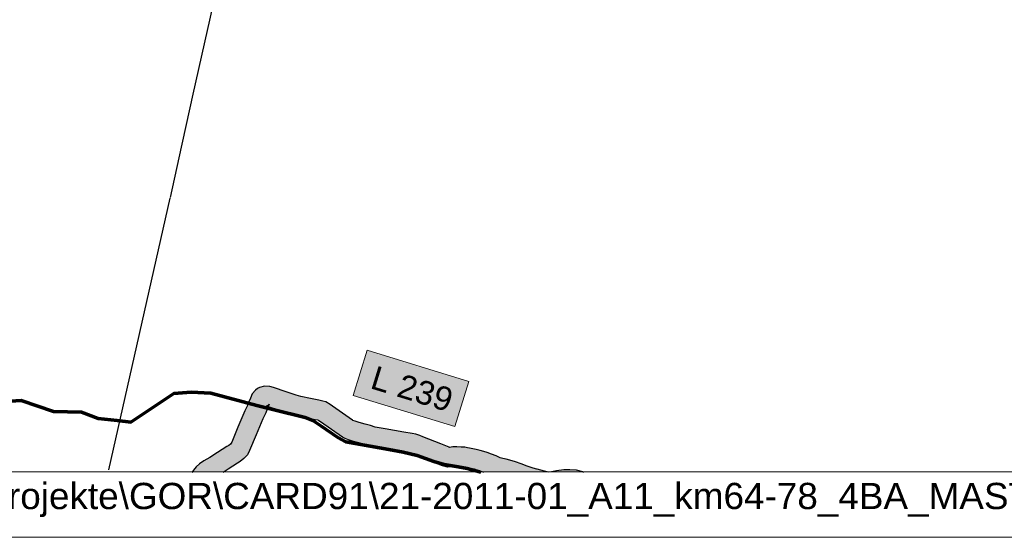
# Model space of a CAD drawing. Header units: metres. Extents: x 33417500 to 33438500, y 5878300 to 5908000.
# Tile 2 of 207: x 33421376 to 33428869, y 5878300 to 5882243. Entities that reach past the tile are written whole.
import ezdxf
from ezdxf.enums import TextEntityAlignment as Align

# ---------------------------------------------------------------- set-up
doc = ezdxf.new("R2010")
doc.units = ezdxf.units.M
doc.header["$LTSCALE"] = 999.999998
doc.linetypes.add('LT00000', pattern=[0])
doc.linetypes.add('LT21012', pattern=[0.62, 0.15, -0.1, 0.15, -0.1, 0.02, -0.1])
for name, color, linetype, lineweight, true_color in [('100_GRENZEN_VERWALTUNG_Kreis', 18, 'LT00000', 18, 0x000000), ('200_STRASSENNETZ_BAB', 18, 'LT00000', 18, 0x000000), ('200_STRASSENNETZ_Land', 18, 'LT00000', 18, 0x000000), ('200_STRASSENNETZ_Z', 18, 'LT00000', 18, 0x000000), ('A11_UL02_AF', 18, 'LT00000', 18, 0x000000), ('DTK100FAR_412500-5861000_grau', 18, 'LT00000', 18, 0x000000)]:
    doc.layers.add(name, color=color, linetype=linetype, lineweight=lineweight, true_color=true_color)
doc.styles.add('TS100', font='arial.ttf', dxfattribs={"height": 0.2})
picture_1 = doc.add_image_def('image1.tif', size_in_pixel=(3600, 5740))

# ---------------------------------------------------------------- blocks, each defined once
blk = doc.blocks.new('Pfadangabe')
at = {"color": 0, "linetype": 'ByBlock', "lineweight": -2, "style": 'TS100', "width": 1.004776}
blk.add_attdef('Txv1', (0.0074, 0.0149), '', height=200, dxfattribs=at)

msp = doc.modelspace()

# ---------------------------------------------------------------- hatches: boundary and pattern name
at = {"layer": '200_STRASSENNETZ_Land', "linetype": 'Continuous', "lineweight": 25, "true_color": 0x00ff00}
msp.add_hatch(color=3, dxfattribs=at).paths.add_polyline_path([(33425614.3, 5878810.8), (33425563.2, 5878815.1), (33425517, 5878813), (33425462.1, 5878805.3), (33425422.2, 5878798.7), (33425401.1, 5878796.9), (33425390.3, 5878798.1), (33425368.8, 5878804.5), (33425342.1, 5878812.3), (33425314.2, 5878819.2), (33425311.9, 5878819.7), (33425283.4, 5878826.5), (33425259.9, 5878833.4), (33425236.8, 5878843), (33425192.7, 5878859.9), (33425147.8, 5878876.2), (33425105.3, 5878889), (33425077.4, 5878894.7), (33425052.9, 5878899.6), (33425031.3, 5878906.6), (33425002.5, 5878919.5), (33424967.3, 5878932.3), (33424933.1, 5878946), (33424909.2, 5878953.3), (33424878.9, 5878962.4), (33424850.3, 5878970), (33424824, 5878973.7), (33424799, 5878978.6), (33424784, 5878981.9), (33424763.7, 5878985.6), (33424744, 5878987.1), (33424736.1, 5878987.9), (33424702.8, 5878989.3), (33424671.1, 5878989.7), (33424646.1, 5878985.4), (33424644.3, 5878985.3), (33424643.1, 5878985.6), (33424619.9, 5878995.7), (33424580.8, 5879012.7), (33424442.8, 5879066.2), (33424421.3, 5879075.1), (33424390.7, 5879085), (33424363.6, 5879090.6), (33424298.8, 5879101.5), (33424156.5, 5879127.1), (33424081.8, 5879140.2), (33424044.6, 5879150.6), (33424005.7, 5879160.7), (33423959.1, 5879174.4), (33423928.2, 5879183.8), (33423911.2, 5879190.5), (33423907.9, 5879192.1), (33423755.5, 5879299), (33423738.8, 5879312.5), (33423706.2, 5879331.4), (33423682.4, 5879338.2), (33423652.6, 5879343.5), (33423588.2, 5879356.7), (33423514.2, 5879373.6), (33423480.9, 5879384.1), (33423403.3, 5879408.6), (33423306.8, 5879440.2), (33423279.8, 5879449.1), (33423239.9, 5879451), (33423200.6, 5879442.1), (33423186.3, 5879433.9), (33423169.2, 5879422.2), (33423145.1, 5879392.3), (33423131.2, 5879360.4), (33423118.9, 5879331.4), (33423109.3, 5879305.3), (33423090, 5879264.1), (33423037.1, 5879138.8), (33422989.6, 5879024.9), (33422985, 5879016.1), (33422978.9, 5879009.3), (33422966.2, 5878998.9), (33422953.2, 5878990.7), (33422882.4, 5878946.6), (33422823.2, 5878908.9), (33422776.5, 5878882.5), (33422744.1, 5878861), (33422718.6, 5878837.3), (33422698.8, 5878811.9), (33422686.4, 5878795), (33422923.6, 5878795), (33422962.3, 5878819.6), (33423032.9, 5878863.7), (33423054.1, 5878877), (33423082.6, 5878900.4), (33423108.9, 5878929.5), (33423125.5, 5878961), (33423175.4, 5879080.8), (33423227.1, 5879203.1), (33423247.8, 5879247.5), (33423258.4, 5879276.1), (33423266.6, 5879295.5), (33423259.9, 5879297.7), (33423252.3, 5879300.2), (33423253.1, 5879300.2), (33423255.9, 5879300.8), (33423266.3, 5879306.9), (33423272.1, 5879310.8), (33423274.6, 5879313.9), (33423269, 5879301.1), (33423266.6, 5879295.5), (33423357.4, 5879265.8), (33423435.8, 5879241.1), (33423474.9, 5879228.7), (33423556.5, 5879210.1), (33423624.5, 5879196.2), (33423647.4, 5879192.1), (33423647, 5879192.3), (33423648.5, 5879191.9), (33423647.4, 5879192.1), (33423653.5, 5879188.6), (33423665.2, 5879179.2), (33423832.6, 5879061.7), (33423852, 5879052.6), (33423878.7, 5879042.1), (33423916, 5879030.7), (33423965.6, 5879016.1), (33424005.7, 5879005.7), (33424048.6, 5878993.8), (33424130.2, 5878979.4), (33424273.1, 5878953.7), (33424336.1, 5878943.1), (33424352.3, 5878939.8), (33424369.4, 5878934.3), (33424386.9, 5878927), (33424523.8, 5878873.9), (33424560, 5878858.2), (33424593, 5878843.8), (33424630.4, 5878833.5), (33424665.2, 5878836.5), (33424682.8, 5878839.5), (33424698.9, 5878839.3), (33424725, 5878838.2), (33424730.1, 5878837.7), (33424744.7, 5878836.6), (33424754.5, 5878834.8), (33424768.3, 5878831.8), (33424799.2, 5878825.7), (33424820.6, 5878822.7), (33424838, 5878818.1), (33424865.7, 5878809.7), (33424883.4, 5878804.3), (33424906.8, 5878795), (33425667.3, 5878795), (33425660.1, 5878798.7)])
at = {"layer": '200_STRASSENNETZ_Z', "linetype": 'Continuous', "lineweight": 25, "true_color": 0x00ff00}
msp.add_hatch(color=3, dxfattribs=at).paths.add_polyline_path([(33423913.7, 5879381), (33424688, 5879143.2), (33424793.7, 5879487.3), (33424019.4, 5879725.1)])

# ---------------------------------------------------------------- linework, layer by layer
at = {"layer": '100_GRENZEN_VERWALTUNG_Kreis', "color": 6, "lineweight": 70, "true_color": 0xff00ff, "flags": 128}
for points in [[(33420835.6, 5878795), (33420827.7, 5878867.6), (33420602.7, 5879265.2), (33420732.8, 5879359.4), (33420901.1, 5879359), (33421094.3, 5879324.1), (33421388.1, 5879343), (33421633.3, 5879257.8), (33421845.5, 5879253.7), (33421972.8, 5879205.8), (33422118.2, 5879189.1), (33422220.5, 5879177.4), (33422548.6, 5879394.7), (33422680.4, 5879404.6), (33422829.3, 5879398.4), (33423181.4, 5879305), (33423311.4, 5879270.5), (33423547.4, 5879213.8), (33423606.1, 5879190.2), (33423666.6, 5879148.4)], [(33424885.2, 5878795), (33424874.5, 5878798.3), (33424779.9, 5878824.2), (33424713.9, 5878836.8), (33424607.3, 5878853.9), (33424528.7, 5878878.8), (33424400.2, 5878922.8), (33424294.6, 5878949.3), (33424184.5, 5878968.1), (33424042.8, 5878993.9), (33423928.9, 5879014), (33423858.5, 5879027.3), (33423796.4, 5879059.2), (33423666.6, 5879148.4), (33423606.1, 5879190.2), (33423547.4, 5879213.8), (33423311.4, 5879270.5), (33423181.4, 5879305), (33422829.3, 5879398.4), (33422680.4, 5879404.6), (33422548.6, 5879394.7), (33422220.5, 5879177.4), (33422118.2, 5879189.1), (33421972.8, 5879205.8), (33421845.5, 5879253.7), (33421633.3, 5879257.8), (33421388.1, 5879343), (33421094.3, 5879324.1), (33420901.1, 5879359), (33420732.8, 5879359.4), (33420602.7, 5879265.2), (33420827.7, 5878867.6), (33420835.6, 5878795)], [(33423666.6, 5879148.4), (33423796.4, 5879059.2), (33423858.5, 5879027.3), (33423928.9, 5879014), (33424042.8, 5878993.9), (33424184.5, 5878968.1), (33424294.6, 5878949.3), (33424400.2, 5878922.8), (33424528.7, 5878878.8), (33424607.3, 5878853.9), (33424713.9, 5878836.8), (33424779.9, 5878824.2), (33424874.5, 5878798.3), (33424885.2, 5878795)]]:
    msp.add_lwpolyline(points, dxfattribs=at)
at = {"layer": '100_GRENZEN_VERWALTUNG_Kreis', "color": 18, "linetype": 'LT21012', "lineweight": 50, "true_color": 0x000000, "flags": 128}
for points in [[(33420835.6, 5878795), (33420827.7, 5878867.6), (33420602.7, 5879265.2), (33420732.8, 5879359.4), (33420901.1, 5879359), (33421094.3, 5879324.1), (33421388.1, 5879343), (33421633.3, 5879257.8), (33421845.5, 5879253.7), (33421972.8, 5879205.8), (33422118.2, 5879189.1), (33422220.5, 5879177.4), (33422548.6, 5879394.7), (33422680.4, 5879404.6), (33422829.3, 5879398.4), (33423181.4, 5879305), (33423311.4, 5879270.5), (33423547.4, 5879213.8), (33423606.1, 5879190.2), (33423666.6, 5879148.4)], [(33424885.2, 5878795), (33424874.5, 5878798.3), (33424779.9, 5878824.2), (33424713.9, 5878836.8), (33424607.3, 5878853.9), (33424528.7, 5878878.8), (33424400.2, 5878922.8), (33424294.6, 5878949.3), (33424184.5, 5878968.1), (33424042.8, 5878993.9), (33423928.9, 5879014), (33423858.5, 5879027.3), (33423796.4, 5879059.2), (33423666.6, 5879148.4), (33423606.1, 5879190.2), (33423547.4, 5879213.8), (33423311.4, 5879270.5), (33423181.4, 5879305), (33422829.3, 5879398.4), (33422680.4, 5879404.6), (33422548.6, 5879394.7), (33422220.5, 5879177.4), (33422118.2, 5879189.1), (33421972.8, 5879205.8), (33421845.5, 5879253.7), (33421633.3, 5879257.8), (33421388.1, 5879343), (33421094.3, 5879324.1), (33420901.1, 5879359), (33420732.8, 5879359.4), (33420602.7, 5879265.2), (33420827.7, 5878867.6), (33420835.6, 5878795)], [(33423666.6, 5879148.4), (33423796.4, 5879059.2), (33423858.5, 5879027.3), (33423928.9, 5879014), (33424042.8, 5878993.9), (33424184.5, 5878968.1), (33424294.6, 5878949.3), (33424400.2, 5878922.8), (33424528.7, 5878878.8), (33424607.3, 5878853.9), (33424713.9, 5878836.8), (33424779.9, 5878824.2), (33424874.5, 5878798.3), (33424885.2, 5878795)]]:
    msp.add_lwpolyline(points, dxfattribs=at)
at = {"layer": '200_STRASSENNETZ_BAB', "color": 200, "lineweight": -3, "true_color": 0xd600f5, "flags": 128}
msp.add_lwpolyline([(33422522.4, 5880887.6), (33422589.4, 5881191.2), (33422697.2, 5881674.5), (33422913.9, 5882648.1), (33423022.2, 5883136.6), (33423130.7, 5883624.8), (33423188.6, 5883884.7), (33423222.1, 5884021.9), (33423246.1, 5884112.5), (33423283.1, 5884240.4), (33423321.9, 5884361.5), (33423367, 5884489.3), (33423404, 5884587.5), (33423451.8, 5884705.1), (33423503, 5884825), (33423556, 5884938.4), (33423609.8, 5885047.1), (33423670.5, 5885161.8), (33423728.6, 5885265.9), (33423801.4, 5885387.6), (33423858.4, 5885479), (33423932.1, 5885588.8), (33424000, 5885685.6), (33424061.9, 5885770.2), (33424148.9, 5885883.9), (33424216.4, 5885967.3), (33424320.4, 5886092.1), (33424469.8, 5886267), (33424574.8, 5886392.3), (33424679.6, 5886524.8), (33424776.5, 5886655.5), (33424864.6, 5886783.5), (33424943.8, 5886906.5), (33425047.5, 5887071.9), (33425119.6, 5887187)], dxfattribs=at)
at = {"layer": '200_STRASSENNETZ_Land', "color": 3, "lineweight": 25, "true_color": 0x00ff00, "flags": 128}
for points in [[(33425667.3, 5878795), (33425660.1, 5878798.7), (33425614.3, 5878810.8), (33425563.2, 5878815.1), (33425517, 5878813), (33425462.1, 5878805.3), (33425422.2, 5878798.7), (33425401.1, 5878796.9), (33425390.3, 5878798.1), (33425368.8, 5878804.5), (33425342.1, 5878812.3), (33425314.2, 5878819.2), (33425311.9, 5878819.7), (33425283.4, 5878826.5), (33425259.9, 5878833.4), (33425236.8, 5878843), (33425192.7, 5878859.9), (33425147.8, 5878876.2), (33425105.3, 5878889), (33425077.4, 5878894.7), (33425052.9, 5878899.6), (33425031.3, 5878906.6), (33425002.5, 5878919.5), (33424967.3, 5878932.3), (33424933.1, 5878946), (33424909.2, 5878953.3), (33424878.9, 5878962.4), (33424850.3, 5878970), (33424824, 5878973.7), (33424799, 5878978.6), (33424784, 5878981.9), (33424763.7, 5878985.6), (33424744, 5878987.1), (33424736.1, 5878987.9), (33424702.8, 5878989.3), (33424671.1, 5878989.7), (33424646.1, 5878985.4), (33424644.3, 5878985.3), (33424643.1, 5878985.6), (33424619.9, 5878995.7), (33424580.8, 5879012.7), (33424442.8, 5879066.2), (33424421.3, 5879075.1), (33424390.7, 5879085), (33424363.6, 5879090.6), (33424298.8, 5879101.5), (33424156.5, 5879127.1), (33424081.8, 5879140.2), (33424044.6, 5879150.6), (33424005.7, 5879160.7), (33423959.1, 5879174.4), (33423928.2, 5879183.8), (33423911.2, 5879190.5), (33423907.9, 5879192.1), (33423755.5, 5879299), (33423738.8, 5879312.5), (33423706.2, 5879331.4), (33423682.4, 5879338.2), (33423652.6, 5879343.5), (33423588.2, 5879356.7), (33423514.2, 5879373.6), (33423480.9, 5879384.1), (33423403.3, 5879408.6), (33423306.8, 5879440.2), (33423279.8, 5879449.1), (33423239.9, 5879451), (33423200.6, 5879442.1), (33423186.3, 5879433.9), (33423169.2, 5879422.2), (33423145.1, 5879392.3), (33423131.2, 5879360.4), (33423118.9, 5879331.4), (33423109.3, 5879305.3), (33423090, 5879264.1), (33423037.1, 5879138.8), (33422989.6, 5879024.9), (33422985, 5879016.1), (33422978.9, 5879009.3), (33422966.2, 5878998.9), (33422953.2, 5878990.7), (33422882.4, 5878946.6), (33422823.2, 5878908.9), (33422776.5, 5878882.5), (33422744.1, 5878861), (33422718.6, 5878837.3), (33422698.8, 5878811.9), (33422686.4, 5878795)], [(33424906.8, 5878795), (33424883.4, 5878804.3), (33424865.7, 5878809.7), (33424838, 5878818.1), (33424820.6, 5878822.7), (33424799.2, 5878825.7), (33424768.3, 5878831.8), (33424754.5, 5878834.8), (33424744.7, 5878836.6), (33424730.1, 5878837.7), (33424725, 5878838.2), (33424698.9, 5878839.3), (33424682.8, 5878839.5), (33424665.2, 5878836.5), (33424630.4, 5878833.5), (33424593, 5878843.8), (33424560, 5878858.2), (33424523.8, 5878873.9), (33424386.9, 5878927), (33424369.4, 5878934.3), (33424352.3, 5878939.8), (33424336.1, 5878943.1), (33424273.1, 5878953.7), (33424130.2, 5878979.4), (33424048.6, 5878993.8), (33424005.7, 5879005.7), (33423965.6, 5879016.1), (33423916, 5879030.7), (33423878.7, 5879042.1), (33423852, 5879052.6), (33423832.6, 5879061.7), (33423665.2, 5879179.2), (33423653.5, 5879188.6), (33423647, 5879192.3), (33423648.5, 5879191.9), (33423624.5, 5879196.2), (33423556.5, 5879210.1), (33423474.9, 5879228.7), (33423435.8, 5879241.1), (33423357.4, 5879265.8), (33423259.9, 5879297.7), (33423252.3, 5879300.2), (33423253.1, 5879300.2), (33423255.9, 5879300.8), (33423266.3, 5879306.9), (33423272.1, 5879310.8), (33423274.6, 5879313.9), (33423269, 5879301.1), (33423258.4, 5879276.1), (33423247.8, 5879247.5), (33423227.1, 5879203.1), (33423175.4, 5879080.8), (33423125.5, 5878961), (33423108.9, 5878929.5), (33423082.6, 5878900.4), (33423054.1, 5878877), (33423032.9, 5878863.7), (33422962.3, 5878819.6), (33422923.6, 5878795)]]:
    msp.add_lwpolyline(points, dxfattribs=at)
at = {"layer": '200_STRASSENNETZ_Z', "color": 200, "lineweight": -3, "true_color": 0xd600f5}
msp.add_line((33422518.4, 5880882.6), (33422051.7, 5878814.4), dxfattribs=at)
at = {"layer": '200_STRASSENNETZ_Z', "color": 18, "lineweight": 18, "true_color": 0x000000, "flags": 128}
msp.add_lwpolyline([(33423913.7, 5879381), (33424688, 5879143.2), (33424793.7, 5879487.3), (33424019.4, 5879725.1), (33423913.7, 5879381)], close=True, dxfattribs=at)
at = {"layer": 'A11_UL02_AF', "color": 18, "lineweight": 18, "true_color": 0x000000, "flags": 128}
for points in [[(33417500, 5878300), (33438500, 5878300), (33438500, 5908000), (33417500, 5908000), (33417500, 5878300)], [(33420000, 5878800), (33438000, 5878800), (33438000, 5907500), (33420000, 5907500), (33420000, 5878800)]]:
    msp.add_lwpolyline(points, close=True, dxfattribs=at)

# ---------------------------------------------------------------- block references
at = {"layer": 'A11_UL02_AF'}
ref = msp.add_blockref('Pfadangabe', (33420000, 5878500), dxfattribs=dict(at, xscale=1000, yscale=1000, zscale=1000))
ref.add_attrib('Txv1', '\\\\Io\\card\\Projekte\\GOR\\CARD91\\21-2011-01_A11_km64-78_4BA_MASTER\\A11_UL02_AF.PLT  16.01.20  21,0 x 29,7  0,062m2', (33420007.4, 5878514.9), dxfattribs={"color": 0, "linetype": 'ByBlock', "lineweight": -2, "height": 200, "style": 'TS100', "width": 1.004776})

# ---------------------------------------------------------------- texts
at = {"layer": '200_STRASSENNETZ_Z', "color": 18, "lineweight": 18, "true_color": 0x000000, "style": 'TS100', "width": 1.002291}
msp.add_text('L 239', height=180, rotation=342.92359, dxfattribs=at).set_placement((33424034.8, 5879438), (33424637, 5879253), align=Align.FIT)

# ---------------------------------------------------------------- pictures from other files: only their frames are drawn
at = {"layer": 'DTK100FAR_412500-5861000_grau'}
image = msp.add_image(picture_1, insert=(33420000, 5878800), size_in_units=(18000, 28700), dxfattribs=at)
image.dxf.flags = 15

doc.saveas('drawing.dxf')
